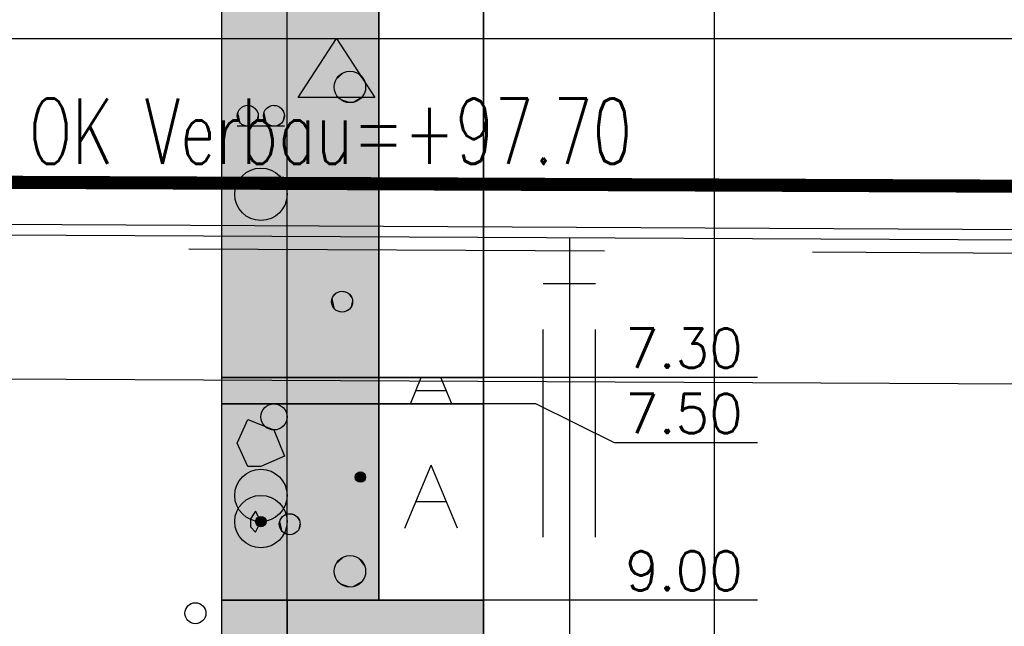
# Model space of a CAD drawing. Header units: metres. Extents: x 3458045 to 3462392, y 5482308 to 5484762.
# Tile 241 of 256: x 3460106.36 to 3460113.88, y 5484003 to 5484007.63. Entities that reach past the tile are written whole.
import ezdxf

# ---------------------------------------------------------------- set-up
doc = ezdxf.new("R2010")
doc.units = ezdxf.units.M
doc.linetypes.add('AUSGEZOGEN', pattern=[2, 1, 1])
doc.linetypes.add('VERDECKT2', pattern=[4.7625, 3.175, -1.5875])
doc.layers.get('0').update_dxf_attribs({"linetype": 'CONTINUOUS'})
for name, color, linetype in [('BAUER_BK 2014', 1, 'CONTINUOUS'), ('SP_BAUGRUBE-TEXT', 210, 'AUSGEZOGEN'), ('SP_BAUGRUBE-VERBAU', 210, 'AUSGEZOGEN'), ('SP_FUGENBÄNDER', 2, 'AUSGEZOGEN'), ('SP_GELÄNDE-BAUPHASE', 251, 'VERDECKT2'), ('SP_Trogwand_L7+8', 2, 'CONTINUOUS'), ('SP_Tunneldecke_L7+8-Schnitt', 2, 'CONTINUOUS'), ('SP_Tunneldecke_L7+8-Verdeckt', 1, 'VERDECKT2'), ('SP_Tunneldecke_Schutzebeton', 1, 'CONTINUOUS')]:
    doc.layers.add(name, color=color, linetype=linetype)
doc.layers.add('SP_Höhenplan-Beschriftung-Linien-Bestandsgelände', color=7, linetype='CONTINUOUS', lineweight=25)
doc.styles.add('ROMANS', font='ROMANS')
doc.styles.add('SP_F', font='romans.shx', dxfattribs={"width": 0.7, "bigfont": 'sp_f.shx'})

# ---------------------------------------------------------------- blocks, each defined once
blk = doc.blocks.new('SOF_LEVELMARK_FINISHED')
at = {"color": 0, "linetype": 'Continuous'}
for p, q in [((0, 0), (-0.65, 1)), ((-0.65, 1), (0.65, 1)), ((0.65, 1), (0, 0))]:
    blk.add_line(p, q, dxfattribs=at)

msp = doc.modelspace()

# ---------------------------------------------------------------- linework, layer by layer
at = {"layer": 'BAUER_BK 2014', "color": 7, "linetype": 'Continuous'}
for points in [[(3460107.9022, 5484012.1971), (3460107.9022, 5483984.1971)], [(3460109.9022, 5484012.1971), (3460109.9022, 5483984.1971)], [(3460109.1022, 5484004.8971), (3460109.1022, 5484011.8971), (3460107.9022, 5484011.8971), (3460107.9022, 5484004.8971), (3460109.1022, 5484004.8971)], [(3460109.9022, 5484004.8971), (3460109.9022, 5484011.8971), (3460109.1022, 5484011.8971), (3460109.1022, 5484004.8971), (3460109.9022, 5484004.8971)], [(3460108.3822, 5484006.8171), (3460108.0222, 5484006.8171)], [(3460109.1022, 5484004.6971), (3460109.1022, 5484004.8971), (3460107.9022, 5484004.8971), (3460107.9022, 5484004.6971), (3460109.1022, 5484004.6971)], [(3460107.9022, 5484004.8971), (3460109.9022, 5484004.8971)], [(3460109.9022, 5484004.6971), (3460109.9022, 5484004.8971), (3460109.1022, 5484004.8971), (3460109.1022, 5484004.6971), (3460109.9022, 5484004.6971)], [(3460109.3442, 5484004.6971), (3460109.4262, 5484004.8971)], [(3460109.6602, 5484004.6971), (3460109.5762, 5484004.8971)], [(3460111.9941, 5484004.8971), (3460110.9022, 5484004.8971), (3460110.3022, 5484004.8971), (3460109.9022, 5484004.8971)], [(3460109.6222, 5484004.7971), (3460109.3822, 5484004.7971)], [(3460109.1022, 5484003.1971), (3460109.1022, 5484004.6971), (3460107.9022, 5484004.6971), (3460107.9022, 5484003.1971), (3460109.1022, 5484003.1971)], [(3460107.9022, 5484004.6971), (3460109.9022, 5484004.6971)], [(3460109.9022, 5484003.1971), (3460109.9022, 5484004.6971), (3460109.1022, 5484004.6971), (3460109.1022, 5484003.1971), (3460109.9022, 5484003.1971)], [(3460111.9941, 5484004.3979), (3460110.9022, 5484004.3979), (3460110.3022, 5484004.6971), (3460109.9022, 5484004.6971)], [(3460108.0222, 5484004.3971), (3460108.1022, 5484004.5771)], [(3460108.1022, 5484004.5771), (3460108.3022, 5484004.4971)], [(3460108.3022, 5484004.4971), (3460108.3822, 5484004.2971)], [(3460108.1022, 5484004.2171), (3460108.0222, 5484004.3971)], [(3460108.3822, 5484004.2971), (3460108.2022, 5484004.2171)], [(3460108.2022, 5484004.2171), (3460108.1022, 5484004.2171)], [(3460109.3022, 5484003.7471), (3460109.5022, 5484004.2271)], [(3460109.7022, 5484003.7471), (3460109.5022, 5484004.2271)], [(3460108.1622, 5484003.8771), (3460108.1222, 5484003.8171)], [(3460108.2022, 5484003.7971), (3460108.1622, 5484003.8771)], [(3460109.6222, 5484003.9471), (3460109.3822, 5484003.9471)], [(3460108.1222, 5484003.8171), (3460108.1222, 5484003.7571)], [(3460108.1222, 5484003.7571), (3460108.1622, 5484003.7171)], [(3460108.1622, 5484003.7171), (3460108.2022, 5484003.7971)], [(3460109.9022, 5484000.9971), (3460109.9022, 5484003.1971), (3460107.9022, 5484003.1971), (3460107.9022, 5484000.9971), (3460109.9022, 5484000.9971)], [(3460107.9022, 5484003.1971), (3460109.9022, 5484003.1971)], [(3460111.9941, 5484003.1971), (3460110.9022, 5484003.1971), (3460110.3022, 5484003.1971), (3460109.9022, 5484003.1971)]]:
    msp.add_lwpolyline(points, dxfattribs=at)
at = {"layer": 'BAUER_BK 2014', "color": 30, "linetype": 'Continuous'}
for points in [[(3460109.1022, 5484004.8971), (3460109.1022, 5484011.8971), (3460107.9022, 5484011.8971), (3460107.9022, 5484004.8971), (3460109.1022, 5484004.8971)], [(3460109.1022, 5484003.1971), (3460109.1022, 5484004.6971), (3460107.9022, 5484004.6971), (3460107.9022, 5484003.1971), (3460109.1022, 5484003.1971)], [(3460109.9022, 5484000.9971), (3460109.9022, 5484003.1971), (3460108.4022, 5484003.1971), (3460108.4022, 5484000.9971), (3460109.9022, 5484000.9971)]]:
    msp.add_lwpolyline(points, dxfattribs=at)
at = {"layer": 'BAUER_BK 2014', "color": 62, "linetype": 'Continuous'}
for points in [[(3460108.4022, 5484004.8971), (3460108.4022, 5484011.8971), (3460107.9022, 5484011.8971), (3460107.9022, 5484004.8971), (3460108.4022, 5484004.8971)], [(3460108.4022, 5484004.6971), (3460108.4022, 5484004.8971), (3460107.9022, 5484004.8971), (3460107.9022, 5484004.6971), (3460108.4022, 5484004.6971)], [(3460108.4022, 5484000.9971), (3460108.4022, 5484003.1971), (3460107.9022, 5484003.1971), (3460107.9022, 5484000.9971), (3460108.4022, 5484000.9971)]]:
    msp.add_lwpolyline(points, dxfattribs=at)
at = {"layer": 'BAUER_BK 2014', "color": 206, "linetype": 'Continuous'}
msp.add_lwpolyline([(3460109.1022, 5484004.6971), (3460109.1022, 5484004.8971), (3460107.9022, 5484004.8971), (3460107.9022, 5484004.6971), (3460109.1022, 5484004.6971)], dxfattribs=at)
at = {"layer": 'BAUER_BK 2014', "color": 50, "linetype": 'Continuous'}
msp.add_lwpolyline([(3460108.4022, 5484003.1971), (3460108.4022, 5484004.6971), (3460107.9022, 5484004.6971), (3460107.9022, 5484003.1971), (3460108.4022, 5484003.1971)], dxfattribs=at)
at = {"layer": 'BAUER_BK 2014', "color": 7, "linetype": 'Continuous'}
for centre, radius in [((3460108.8822, 5484007.1171), 0.12), ((3460108.1022, 5484006.8971), 0.08), ((3460108.3022, 5484006.8971), 0.08), ((3460108.2022, 5484006.2971), 0.2), ((3460108.8222, 5484005.4771), 0.08), ((3460108.3022, 5484004.5971), 0.1), ((3460108.2022, 5484003.9971), 0.2), ((3460108.9622, 5484004.1371), 0.04), ((3460108.2022, 5484003.7971), 0.2), ((3460108.2022, 5484003.7971), 0.04), ((3460108.4222, 5484003.7771), 0.08), ((3460108.8822, 5484003.4171), 0.12), ((3460107.7022, 5484003.0971), 0.08)]:
    msp.add_circle(centre, radius, dxfattribs=at)
at = {"layer": 'BAUER_BK 2014', "color": 30, "linetype": 'Continuous'}
for points in [[(3460109.1022, 5484004.8971), (3460109.1022, 5484011.8971), (3460107.9022, 5484004.8971), (3460107.9022, 5484011.8971)], [(3460109.1022, 5484003.1971), (3460109.1022, 5484004.6971), (3460107.9022, 5484003.1971), (3460107.9022, 5484004.6971)], [(3460109.9022, 5484000.9971), (3460109.9022, 5484003.1971), (3460108.4022, 5484000.9971), (3460108.4022, 5484003.1971)]]:
    msp.add_solid(points, dxfattribs=at)
at = {"layer": 'BAUER_BK 2014', "color": 62, "linetype": 'Continuous'}
for points in [[(3460108.4022, 5484004.8971), (3460108.4022, 5484011.8971), (3460107.9022, 5484004.8971), (3460107.9022, 5484011.8971)], [(3460108.4022, 5484004.6971), (3460108.4022, 5484004.8971), (3460107.9022, 5484004.6971), (3460107.9022, 5484004.8971)], [(3460108.4022, 5484000.9971), (3460108.4022, 5484003.1971), (3460107.9022, 5484000.9971), (3460107.9022, 5484003.1971)]]:
    msp.add_solid(points, dxfattribs=at)
at = {"layer": 'BAUER_BK 2014', "color": 7, "linetype": 'Continuous'}
for points in [[(3460108.7722, 5484007.1659), (3460108.8022, 5484007.2063), (3460108.8442, 5484007.2313)], [(3460108.7722, 5484007.1659), (3460108.8442, 5484007.2313), (3460108.9422, 5484007.2211)], [(3460108.8022, 5484007.0279), (3460108.7722, 5484007.1659), (3460108.9422, 5484007.2211)], [(3460108.7722, 5484007.1659), (3460108.7842, 5484007.1877), (3460108.8022, 5484007.2063)], [(3460108.8022, 5484007.2063), (3460108.8222, 5484007.2211), (3460108.8442, 5484007.2313)], [(3460108.9422, 5484007.2211), (3460108.9782, 5484007.0465), (3460108.8022, 5484007.0279)], [(3460108.8442, 5484007.2313), (3460108.8702, 5484007.2365), (3460108.8942, 5484007.2365)], [(3460108.8442, 5484007.2313), (3460108.8942, 5484007.2365), (3460108.9422, 5484007.2211)], [(3460108.8942, 5484007.2365), (3460108.9182, 5484007.2313), (3460108.9422, 5484007.2211)], [(3460108.9422, 5484007.2211), (3460108.9622, 5484007.2063), (3460108.9782, 5484007.1877)], [(3460108.9422, 5484007.2211), (3460108.9782, 5484007.1877), (3460109.0002, 5484007.1421)], [(3460108.9422, 5484007.2211), (3460109.0002, 5484007.1421), (3460108.9782, 5484007.0465)], [(3460108.9782, 5484007.1877), (3460108.9922, 5484007.1659), (3460109.0002, 5484007.1421)], [(3460108.7622, 5484007.1171), (3460108.7642, 5484007.1421), (3460108.7722, 5484007.1659)], [(3460108.7722, 5484007.0683), (3460108.7622, 5484007.1171), (3460108.7722, 5484007.1659)], [(3460108.8022, 5484007.0279), (3460108.7722, 5484007.0683), (3460108.7722, 5484007.1659)], [(3460109.0002, 5484007.1421), (3460109.0002, 5484007.0921), (3460108.9782, 5484007.0465)], [(3460109.0002, 5484007.1421), (3460109.0022, 5484007.1171), (3460109.0002, 5484007.0921)], [(3460108.8022, 5484007.0279), (3460108.7842, 5484007.0465), (3460108.7722, 5484007.0683)], [(3460108.9782, 5484007.0465), (3460108.8942, 5484006.9977), (3460108.8022, 5484007.0279)], [(3460108.9782, 5484007.0465), (3460108.9422, 5484007.0131), (3460108.8942, 5484006.9977)], [(3460108.9782, 5484007.0465), (3460108.9622, 5484007.0279), (3460108.9422, 5484007.0131)], [(3460109.0002, 5484007.0921), (3460108.9922, 5484007.0683), (3460108.9782, 5484007.0465)], [(3460108.0282, 5484006.9297), (3460108.0482, 5484006.9565), (3460108.0762, 5484006.9731)], [(3460108.0282, 5484006.9297), (3460108.0762, 5484006.9731), (3460108.1422, 5484006.9663)], [(3460108.0482, 5484006.8377), (3460108.0282, 5484006.9297), (3460108.1422, 5484006.9663)], [(3460108.0482, 5484006.9565), (3460108.0622, 5484006.9663), (3460108.0762, 5484006.9731)], [(3460108.1422, 5484006.9663), (3460108.1662, 5484006.8501), (3460108.0482, 5484006.8377)], [(3460108.0762, 5484006.9731), (3460108.0942, 5484006.9767), (3460108.1102, 5484006.9767)], [(3460108.0762, 5484006.9731), (3460108.1102, 5484006.9767), (3460108.1422, 5484006.9663)], [(3460108.1102, 5484006.9767), (3460108.1262, 5484006.9731), (3460108.1422, 5484006.9663)], [(3460108.1422, 5484006.9663), (3460108.1562, 5484006.9565), (3460108.1662, 5484006.9441)], [(3460108.1422, 5484006.9663), (3460108.1662, 5484006.9441), (3460108.1802, 5484006.9137)], [(3460108.1422, 5484006.9663), (3460108.1802, 5484006.9137), (3460108.1662, 5484006.8501)], [(3460108.2282, 5484006.9297), (3460108.2482, 5484006.9565), (3460108.2762, 5484006.9731)], [(3460108.2282, 5484006.9297), (3460108.2762, 5484006.9731), (3460108.3422, 5484006.9663)], [(3460108.2482, 5484006.8377), (3460108.2282, 5484006.9297), (3460108.3422, 5484006.9663)], [(3460108.2482, 5484006.9565), (3460108.2622, 5484006.9663), (3460108.2762, 5484006.9731)], [(3460108.3422, 5484006.9663), (3460108.3662, 5484006.8501), (3460108.2482, 5484006.8377)], [(3460108.2762, 5484006.9731), (3460108.2942, 5484006.9767), (3460108.3102, 5484006.9767)], [(3460108.2762, 5484006.9731), (3460108.3102, 5484006.9767), (3460108.3422, 5484006.9663)], [(3460108.3102, 5484006.9767), (3460108.3262, 5484006.9731), (3460108.3422, 5484006.9663)], [(3460108.3422, 5484006.9663), (3460108.3562, 5484006.9565), (3460108.3662, 5484006.9441)], [(3460108.3422, 5484006.9663), (3460108.3662, 5484006.9441), (3460108.3802, 5484006.9137)], [(3460108.3422, 5484006.9663), (3460108.3802, 5484006.9137), (3460108.3662, 5484006.8501)], [(3460108.8442, 5484007.0029), (3460108.8222, 5484007.0131), (3460108.8022, 5484007.0279)], [(3460108.8942, 5484006.9977), (3460108.8442, 5484007.0029), (3460108.8022, 5484007.0279)], [(3460108.8942, 5484006.9977), (3460108.8702, 5484006.9977), (3460108.8442, 5484007.0029)], [(3460108.9422, 5484007.0131), (3460108.9182, 5484007.0029), (3460108.8942, 5484006.9977)], [(3460108.0222, 5484006.8971), (3460108.0242, 5484006.9137), (3460108.0282, 5484006.9297)], [(3460108.0282, 5484006.8645), (3460108.0222, 5484006.8971), (3460108.0282, 5484006.9297)], [(3460108.0282, 5484006.9297), (3460108.0362, 5484006.9441), (3460108.0482, 5484006.9565)], [(3460108.0482, 5484006.8377), (3460108.0282, 5484006.8645), (3460108.0282, 5484006.9297)], [(3460108.1662, 5484006.9441), (3460108.1742, 5484006.9297), (3460108.1802, 5484006.9137)], [(3460108.1802, 5484006.9137), (3460108.1802, 5484006.8805), (3460108.1662, 5484006.8501)], [(3460108.1802, 5484006.9137), (3460108.1822, 5484006.8971), (3460108.1802, 5484006.8805)], [(3460108.2222, 5484006.8971), (3460108.2242, 5484006.9137), (3460108.2282, 5484006.9297)], [(3460108.2282, 5484006.8645), (3460108.2222, 5484006.8971), (3460108.2282, 5484006.9297)], [(3460108.2282, 5484006.9297), (3460108.2362, 5484006.9441), (3460108.2482, 5484006.9565)], [(3460108.2482, 5484006.8377), (3460108.2282, 5484006.8645), (3460108.2282, 5484006.9297)], [(3460108.3662, 5484006.9441), (3460108.3742, 5484006.9297), (3460108.3802, 5484006.9137)], [(3460108.3802, 5484006.9137), (3460108.3802, 5484006.8805), (3460108.3662, 5484006.8501)], [(3460108.3802, 5484006.9137), (3460108.3822, 5484006.8971), (3460108.3802, 5484006.8805)], [(3460108.0482, 5484006.8377), (3460108.0362, 5484006.8501), (3460108.0282, 5484006.8645)], [(3460108.1662, 5484006.8501), (3460108.1102, 5484006.8175), (3460108.0482, 5484006.8377)], [(3460108.0762, 5484006.8211), (3460108.0622, 5484006.8279), (3460108.0482, 5484006.8377)], [(3460108.1102, 5484006.8175), (3460108.0762, 5484006.8211), (3460108.0482, 5484006.8377)], [(3460108.1102, 5484006.8175), (3460108.0942, 5484006.8175), (3460108.0762, 5484006.8211)], [(3460108.1662, 5484006.8501), (3460108.1422, 5484006.8279), (3460108.1102, 5484006.8175)], [(3460108.1422, 5484006.8279), (3460108.1262, 5484006.8211), (3460108.1102, 5484006.8175)], [(3460108.1662, 5484006.8501), (3460108.1562, 5484006.8377), (3460108.1422, 5484006.8279)], [(3460108.1802, 5484006.8805), (3460108.1742, 5484006.8645), (3460108.1662, 5484006.8501)], [(3460108.2482, 5484006.8377), (3460108.2362, 5484006.8501), (3460108.2282, 5484006.8645)], [(3460108.3662, 5484006.8501), (3460108.3102, 5484006.8175), (3460108.2482, 5484006.8377)], [(3460108.2762, 5484006.8211), (3460108.2622, 5484006.8279), (3460108.2482, 5484006.8377)], [(3460108.3102, 5484006.8175), (3460108.2762, 5484006.8211), (3460108.2482, 5484006.8377)], [(3460108.3102, 5484006.8175), (3460108.2942, 5484006.8175), (3460108.2762, 5484006.8211)], [(3460108.3662, 5484006.8501), (3460108.3422, 5484006.8279), (3460108.3102, 5484006.8175)], [(3460108.3422, 5484006.8279), (3460108.3262, 5484006.8211), (3460108.3102, 5484006.8175)], [(3460108.3662, 5484006.8501), (3460108.3562, 5484006.8377), (3460108.3422, 5484006.8279)], [(3460108.3802, 5484006.8805), (3460108.3742, 5484006.8645), (3460108.3662, 5484006.8501)], [(3460108.7482, 5484005.5097), (3460108.7682, 5484005.5365), (3460108.7962, 5484005.5531)], [(3460108.7482, 5484005.5097), (3460108.7962, 5484005.5531), (3460108.8622, 5484005.5463)], [(3460108.7682, 5484005.4177), (3460108.7482, 5484005.5097), (3460108.8622, 5484005.5463)], [(3460108.7482, 5484005.5097), (3460108.7562, 5484005.5241), (3460108.7682, 5484005.5365)], [(3460108.7682, 5484005.5365), (3460108.7822, 5484005.5463), (3460108.7962, 5484005.5531)], [(3460108.8622, 5484005.5463), (3460108.8862, 5484005.4301), (3460108.7682, 5484005.4177)], [(3460108.7962, 5484005.5531), (3460108.8142, 5484005.5567), (3460108.8302, 5484005.5567)], [(3460108.7962, 5484005.5531), (3460108.8302, 5484005.5567), (3460108.8622, 5484005.5463)], [(3460108.8302, 5484005.5567), (3460108.8462, 5484005.5531), (3460108.8622, 5484005.5463)], [(3460108.8622, 5484005.5463), (3460108.8762, 5484005.5365), (3460108.8862, 5484005.5241)], [(3460108.8622, 5484005.5463), (3460108.8862, 5484005.5241), (3460108.9002, 5484005.4937)], [(3460108.8622, 5484005.5463), (3460108.9002, 5484005.4937), (3460108.8862, 5484005.4301)], [(3460108.7422, 5484005.4771), (3460108.7442, 5484005.4937), (3460108.7482, 5484005.5097)], [(3460108.7482, 5484005.4445), (3460108.7422, 5484005.4771), (3460108.7482, 5484005.5097)], [(3460108.7682, 5484005.4177), (3460108.7482, 5484005.4445), (3460108.7482, 5484005.5097)], [(3460108.8862, 5484005.5241), (3460108.8942, 5484005.5097), (3460108.9002, 5484005.4937)], [(3460108.9002, 5484005.4937), (3460108.9002, 5484005.4605), (3460108.8862, 5484005.4301)], [(3460108.9002, 5484005.4605), (3460108.8942, 5484005.4445), (3460108.8862, 5484005.4301)], [(3460108.9002, 5484005.4937), (3460108.9022, 5484005.4771), (3460108.9002, 5484005.4605)], [(3460108.7682, 5484005.4177), (3460108.7562, 5484005.4301), (3460108.7482, 5484005.4445)], [(3460108.8862, 5484005.4301), (3460108.8302, 5484005.3975), (3460108.7682, 5484005.4177)], [(3460108.7962, 5484005.4011), (3460108.7822, 5484005.4079), (3460108.7682, 5484005.4177)], [(3460108.8302, 5484005.3975), (3460108.7962, 5484005.4011), (3460108.7682, 5484005.4177)], [(3460108.8302, 5484005.3975), (3460108.8142, 5484005.3975), (3460108.7962, 5484005.4011)], [(3460108.8862, 5484005.4301), (3460108.8622, 5484005.4079), (3460108.8302, 5484005.3975)], [(3460108.8622, 5484005.4079), (3460108.8462, 5484005.4011), (3460108.8302, 5484005.3975)], [(3460108.8862, 5484005.4301), (3460108.8762, 5484005.4177), (3460108.8622, 5484005.4079)], [(3460108.9502, 5484004.1751), (3460108.9582, 5484004.1769), (3460108.9662, 5484004.1769)], [(3460108.9502, 5484004.1751), (3460108.9662, 5484004.1769), (3460108.9822, 5484004.1717)], [(3460108.9662, 5484004.1769), (3460108.9742, 5484004.1751), (3460108.9822, 5484004.1717)], [(3460108.9222, 5484004.1371), (3460108.9222, 5484004.1455), (3460108.9262, 5484004.1533)], [(3460108.9262, 5484004.1209), (3460108.9222, 5484004.1371), (3460108.9262, 5484004.1533)], [(3460108.9262, 5484004.1533), (3460108.9342, 5484004.1669), (3460108.9502, 5484004.1751)], [(3460108.9262, 5484004.1533), (3460108.9502, 5484004.1751), (3460108.9822, 5484004.1717)], [(3460108.9342, 5484004.1073), (3460108.9262, 5484004.1533), (3460108.9822, 5484004.1717)], [(3460108.9262, 5484004.1533), (3460108.9302, 5484004.1607), (3460108.9342, 5484004.1669)], [(3460108.9342, 5484004.1073), (3460108.9262, 5484004.1209), (3460108.9262, 5484004.1533)], [(3460108.9342, 5484004.1073), (3460108.9302, 5484004.1135), (3460108.9262, 5484004.1209)], [(3460108.9342, 5484004.1669), (3460108.9422, 5484004.1717), (3460108.9502, 5484004.1751)], [(3460108.9822, 5484004.1717), (3460108.9942, 5484004.1135), (3460108.9342, 5484004.1073)], [(3460108.9942, 5484004.1135), (3460108.9662, 5484004.0973), (3460108.9342, 5484004.1073)], [(3460108.9502, 5484004.0991), (3460108.9422, 5484004.1025), (3460108.9342, 5484004.1073)], [(3460108.9662, 5484004.0973), (3460108.9502, 5484004.0991), (3460108.9342, 5484004.1073)], [(3460108.9942, 5484004.1135), (3460108.9822, 5484004.1025), (3460108.9662, 5484004.0973)], [(3460108.9822, 5484004.1025), (3460108.9742, 5484004.0991), (3460108.9662, 5484004.0973)], [(3460108.9822, 5484004.1717), (3460108.9882, 5484004.1669), (3460108.9942, 5484004.1607)], [(3460108.9822, 5484004.1717), (3460108.9942, 5484004.1607), (3460109.0002, 5484004.1455)], [(3460108.9822, 5484004.1717), (3460109.0002, 5484004.1455), (3460108.9942, 5484004.1135)], [(3460108.9942, 5484004.1135), (3460108.9882, 5484004.1073), (3460108.9822, 5484004.1025)], [(3460108.9942, 5484004.1607), (3460108.9982, 5484004.1533), (3460109.0002, 5484004.1455)], [(3460109.0002, 5484004.1455), (3460109.0002, 5484004.1287), (3460108.9942, 5484004.1135)], [(3460109.0002, 5484004.1287), (3460108.9982, 5484004.1209), (3460108.9942, 5484004.1135)], [(3460109.0002, 5484004.1455), (3460109.0022, 5484004.1371), (3460109.0002, 5484004.1287)], [(3460108.9662, 5484004.0973), (3460108.9582, 5484004.0973), (3460108.9502, 5484004.0991)], [(3460108.1622, 5484003.7971), (3460108.1622, 5484003.8055), (3460108.1662, 5484003.8133)], [(3460108.1662, 5484003.7809), (3460108.1622, 5484003.7971), (3460108.1662, 5484003.8133)], [(3460108.1662, 5484003.8133), (3460108.1742, 5484003.8269), (3460108.1902, 5484003.8351)], [(3460108.1662, 5484003.8133), (3460108.1902, 5484003.8351), (3460108.2222, 5484003.8317)], [(3460108.1742, 5484003.7673), (3460108.1662, 5484003.8133), (3460108.2222, 5484003.8317)], [(3460108.1662, 5484003.8133), (3460108.1702, 5484003.8207), (3460108.1742, 5484003.8269)], [(3460108.1742, 5484003.7673), (3460108.1662, 5484003.7809), (3460108.1662, 5484003.8133)], [(3460108.1742, 5484003.8269), (3460108.1822, 5484003.8317), (3460108.1902, 5484003.8351)], [(3460108.2222, 5484003.8317), (3460108.2342, 5484003.7735), (3460108.1742, 5484003.7673)], [(3460108.1902, 5484003.8351), (3460108.1982, 5484003.8369), (3460108.2062, 5484003.8369)], [(3460108.1902, 5484003.8351), (3460108.2062, 5484003.8369), (3460108.2222, 5484003.8317)], [(3460108.2062, 5484003.8369), (3460108.2142, 5484003.8351), (3460108.2222, 5484003.8317)], [(3460108.2222, 5484003.8317), (3460108.2282, 5484003.8269), (3460108.2342, 5484003.8207)], [(3460108.2222, 5484003.8317), (3460108.2342, 5484003.8207), (3460108.2402, 5484003.8055)], [(3460108.2222, 5484003.8317), (3460108.2402, 5484003.8055), (3460108.2342, 5484003.7735)], [(3460108.2342, 5484003.8207), (3460108.2382, 5484003.8133), (3460108.2402, 5484003.8055)], [(3460108.2402, 5484003.8055), (3460108.2402, 5484003.7887), (3460108.2342, 5484003.7735)], [(3460108.2402, 5484003.8055), (3460108.2422, 5484003.7971), (3460108.2402, 5484003.7887)], [(3460108.3422, 5484003.7771), (3460108.3442, 5484003.7937), (3460108.3482, 5484003.8097)], [(3460108.3482, 5484003.7445), (3460108.3422, 5484003.7771), (3460108.3482, 5484003.8097)], [(3460108.3482, 5484003.8097), (3460108.3682, 5484003.8365), (3460108.3962, 5484003.8531)], [(3460108.3482, 5484003.8097), (3460108.3962, 5484003.8531), (3460108.4622, 5484003.8463)], [(3460108.3682, 5484003.7177), (3460108.3482, 5484003.8097), (3460108.4622, 5484003.8463)], [(3460108.3482, 5484003.8097), (3460108.3562, 5484003.8241), (3460108.3682, 5484003.8365)], [(3460108.3682, 5484003.7177), (3460108.3482, 5484003.7445), (3460108.3482, 5484003.8097)], [(3460108.3682, 5484003.8365), (3460108.3822, 5484003.8463), (3460108.3962, 5484003.8531)], [(3460108.4622, 5484003.8463), (3460108.4862, 5484003.7301), (3460108.3682, 5484003.7177)], [(3460108.3962, 5484003.8531), (3460108.4142, 5484003.8567), (3460108.4302, 5484003.8567)], [(3460108.3962, 5484003.8531), (3460108.4302, 5484003.8567), (3460108.4622, 5484003.8463)], [(3460108.4302, 5484003.8567), (3460108.4462, 5484003.8531), (3460108.4622, 5484003.8463)], [(3460108.4622, 5484003.8463), (3460108.4762, 5484003.8365), (3460108.4862, 5484003.8241)], [(3460108.4622, 5484003.8463), (3460108.4862, 5484003.8241), (3460108.5002, 5484003.7937)], [(3460108.4622, 5484003.8463), (3460108.5002, 5484003.7937), (3460108.4862, 5484003.7301)], [(3460108.4862, 5484003.8241), (3460108.4942, 5484003.8097), (3460108.5002, 5484003.7937)], [(3460108.1742, 5484003.7673), (3460108.1702, 5484003.7735), (3460108.1662, 5484003.7809)], [(3460108.2342, 5484003.7735), (3460108.2062, 5484003.7573), (3460108.1742, 5484003.7673)], [(3460108.1902, 5484003.7591), (3460108.1822, 5484003.7625), (3460108.1742, 5484003.7673)], [(3460108.2062, 5484003.7573), (3460108.1902, 5484003.7591), (3460108.1742, 5484003.7673)], [(3460108.2062, 5484003.7573), (3460108.1982, 5484003.7573), (3460108.1902, 5484003.7591)], [(3460108.2342, 5484003.7735), (3460108.2222, 5484003.7625), (3460108.2062, 5484003.7573)], [(3460108.2222, 5484003.7625), (3460108.2142, 5484003.7591), (3460108.2062, 5484003.7573)], [(3460108.2342, 5484003.7735), (3460108.2282, 5484003.7673), (3460108.2222, 5484003.7625)], [(3460108.2402, 5484003.7887), (3460108.2382, 5484003.7809), (3460108.2342, 5484003.7735)], [(3460108.3682, 5484003.7177), (3460108.3562, 5484003.7301), (3460108.3482, 5484003.7445)], [(3460108.4862, 5484003.7301), (3460108.4302, 5484003.6975), (3460108.3682, 5484003.7177)], [(3460108.4862, 5484003.7301), (3460108.4622, 5484003.7079), (3460108.4302, 5484003.6975)], [(3460108.4862, 5484003.7301), (3460108.4762, 5484003.7177), (3460108.4622, 5484003.7079)], [(3460108.5002, 5484003.7937), (3460108.5002, 5484003.7605), (3460108.4862, 5484003.7301)], [(3460108.5002, 5484003.7605), (3460108.4942, 5484003.7445), (3460108.4862, 5484003.7301)], [(3460108.5002, 5484003.7937), (3460108.5022, 5484003.7771), (3460108.5002, 5484003.7605)], [(3460108.3962, 5484003.7011), (3460108.3822, 5484003.7079), (3460108.3682, 5484003.7177)], [(3460108.4302, 5484003.6975), (3460108.3962, 5484003.7011), (3460108.3682, 5484003.7177)], [(3460108.4302, 5484003.6975), (3460108.4142, 5484003.6975), (3460108.3962, 5484003.7011)], [(3460108.4622, 5484003.7079), (3460108.4462, 5484003.7011), (3460108.4302, 5484003.6975)], [(3460108.7722, 5484003.4659), (3460108.8022, 5484003.5063), (3460108.8442, 5484003.5313)], [(3460108.7722, 5484003.4659), (3460108.8442, 5484003.5313), (3460108.9422, 5484003.5211)], [(3460108.8022, 5484003.3279), (3460108.7722, 5484003.4659), (3460108.9422, 5484003.5211)], [(3460108.7722, 5484003.4659), (3460108.7842, 5484003.4877), (3460108.8022, 5484003.5063)], [(3460108.8022, 5484003.5063), (3460108.8222, 5484003.5211), (3460108.8442, 5484003.5313)], [(3460108.9422, 5484003.5211), (3460108.9782, 5484003.3465), (3460108.8022, 5484003.3279)], [(3460108.8442, 5484003.5313), (3460108.8702, 5484003.5365), (3460108.8942, 5484003.5365)], [(3460108.8442, 5484003.5313), (3460108.8942, 5484003.5365), (3460108.9422, 5484003.5211)], [(3460108.8942, 5484003.5365), (3460108.9182, 5484003.5313), (3460108.9422, 5484003.5211)], [(3460108.9422, 5484003.5211), (3460108.9622, 5484003.5063), (3460108.9782, 5484003.4877)], [(3460108.9422, 5484003.5211), (3460108.9782, 5484003.4877), (3460109.0002, 5484003.4421)], [(3460108.9422, 5484003.5211), (3460109.0002, 5484003.4421), (3460108.9782, 5484003.3465)], [(3460108.7622, 5484003.4171), (3460108.7642, 5484003.4421), (3460108.7722, 5484003.4659)], [(3460108.7722, 5484003.3683), (3460108.7622, 5484003.4171), (3460108.7722, 5484003.4659)], [(3460108.8022, 5484003.3279), (3460108.7722, 5484003.3683), (3460108.7722, 5484003.4659)], [(3460108.9782, 5484003.4877), (3460108.9922, 5484003.4659), (3460109.0002, 5484003.4421)], [(3460109.0002, 5484003.4421), (3460109.0002, 5484003.3921), (3460108.9782, 5484003.3465)], [(3460109.0002, 5484003.4421), (3460109.0022, 5484003.4171), (3460109.0002, 5484003.3921)], [(3460108.8022, 5484003.3279), (3460108.7842, 5484003.3465), (3460108.7722, 5484003.3683)], [(3460109.0002, 5484003.3921), (3460108.9922, 5484003.3683), (3460108.9782, 5484003.3465)], [(3460108.9782, 5484003.3465), (3460108.8942, 5484003.2977), (3460108.8022, 5484003.3279)], [(3460108.8442, 5484003.3029), (3460108.8222, 5484003.3131), (3460108.8022, 5484003.3279)], [(3460108.8942, 5484003.2977), (3460108.8442, 5484003.3029), (3460108.8022, 5484003.3279)], [(3460108.8942, 5484003.2977), (3460108.8702, 5484003.2977), (3460108.8442, 5484003.3029)], [(3460108.9782, 5484003.3465), (3460108.9422, 5484003.3131), (3460108.8942, 5484003.2977)], [(3460108.9422, 5484003.3131), (3460108.9182, 5484003.3029), (3460108.8942, 5484003.2977)], [(3460108.9782, 5484003.3465), (3460108.9622, 5484003.3279), (3460108.9422, 5484003.3131)]]:
    msp.add_solid(points, dxfattribs=at)
at = {"layer": 'BAUER_BK 2014', "color": 206, "linetype": 'Continuous'}
msp.add_solid([(3460109.1022, 5484004.6971), (3460109.1022, 5484004.8971), (3460107.9022, 5484004.6971), (3460107.9022, 5484004.8971)], dxfattribs=at)
at = {"layer": 'BAUER_BK 2014', "color": 50, "linetype": 'Continuous'}
msp.add_solid([(3460108.4022, 5484003.1971), (3460108.4022, 5484004.6971), (3460107.9022, 5484003.1971), (3460107.9022, 5484004.6971)], dxfattribs=at)
at = {"layer": 'SP_BAUGRUBE-VERBAU'}
msp.add_line((3460081.3079, 5484007.4873), (3460139.5579, 5484007.4873), dxfattribs=at)
at = {"layer": 'SP_FUGENBÄNDER', "color": 1, "linetype": 'VERDECKT2', "ltscale": 0.5}
for p, q in [((3460110.3579, 5483998.9146), (3460110.3579, 5484005.6158)), ((3460110.7579, 5483998.9146), (3460110.7579, 5484005.6159))]:
    msp.add_line(p, q, dxfattribs=at)
at = {"layer": 'SP_FUGENBÄNDER'}
msp.add_lwpolyline([(3460110.3579, 5484005.6158), (3460110.7579, 5484005.6159)], dxfattribs=at)
at = {"layer": 'SP_GELÄNDE-BAUPHASE', "const_width": 0.1}
msp.add_lwpolyline([(3460081.3079, 5484006.4843), (3460139.5579, 5484006.261)], dxfattribs=at)
at = {"layer": 'SP_Höhenplan-Beschriftung-Linien-Bestandsgelände'}
msp.add_line((3460111.6622, 5484012.3801), (3460111.6622, 5483960.8389), dxfattribs=at)
at = {"layer": 'SP_Trogwand_L7+8', "color": 2}
msp.add_line((3460110.5579, 5484004.8658), (3460110.5579, 5483999.9158), dxfattribs=at)
at = {"layer": 'SP_Tunneldecke_L7+8-Schnitt'}
msp.add_line((3460110.5579, 5484005.9659), (3460110.5579, 5484004.8658), dxfattribs=at)
for points in [[(3460026.6902, 5484006.3863), (3460120.4977, 5484005.916, 0.007592), (3460179.7516, 5484006.5176, 0.007592)], [(3460025.2627, 5484005.2934), (3460120.4922, 5484004.816, 0.007652), (3460180.2516, 5484005.4299, 0.007652)]]:
    msp.add_lwpolyline(points, format="xyb", dxfattribs=at)
at = {"layer": 'SP_Tunneldecke_L7+8-Verdeckt'}
msp.add_lwpolyline([(3460026.6902, 5484006.2863), (3460120.4972, 5484005.816, 0.007591), (3460179.7516, 5484006.4175, 0.007591)], format="xyb", dxfattribs=at)
at = {"layer": 'SP_Tunneldecke_Schutzebeton'}
msp.add_lwpolyline([(3460026.6362, 5484006.4665), (3460120.4981, 5484005.996, 0.007592), (3460179.7516, 5484006.5976, 0.007592)], format="xyb", dxfattribs=at)

# ---------------------------------------------------------------- block references
at = {"layer": 'SP_BAUGRUBE-TEXT', "linetype": 'AUSGEZOGEN', "xscale": 0.4500000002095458, "yscale": 0.4500000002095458, "zscale": 0.4500000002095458, "rotation": 180}
msp.add_blockref('SOF_LEVELMARK_FINISHED', (3460108.7798, 5484007.4873), dxfattribs=at)

# ---------------------------------------------------------------- texts
at = {"layer": 'BAUER_BK 2014', "color": 7, "style": 'ROMANS'}
for s, p in [('7.30', (3460110.9838, 5484004.9719)), ('7.50', (3460110.9838, 5484004.4727)), ('9.00', (3460110.9838, 5484003.2719))]:
    msp.add_text(s, height=0.29916, dxfattribs=at).set_placement(p)
at = {"layer": 'SP_BAUGRUBE-TEXT', "linetype": 'AUSGEZOGEN', "insert": (3460108.7331, 5484006.7786), "char_height": 0.5, "attachment_point": 5, "style": 'SP_F'}
msp.add_mtext('OK Verbau={\\A1;+97.70}', dxfattribs=at)

doc.saveas('drawing.dxf')
